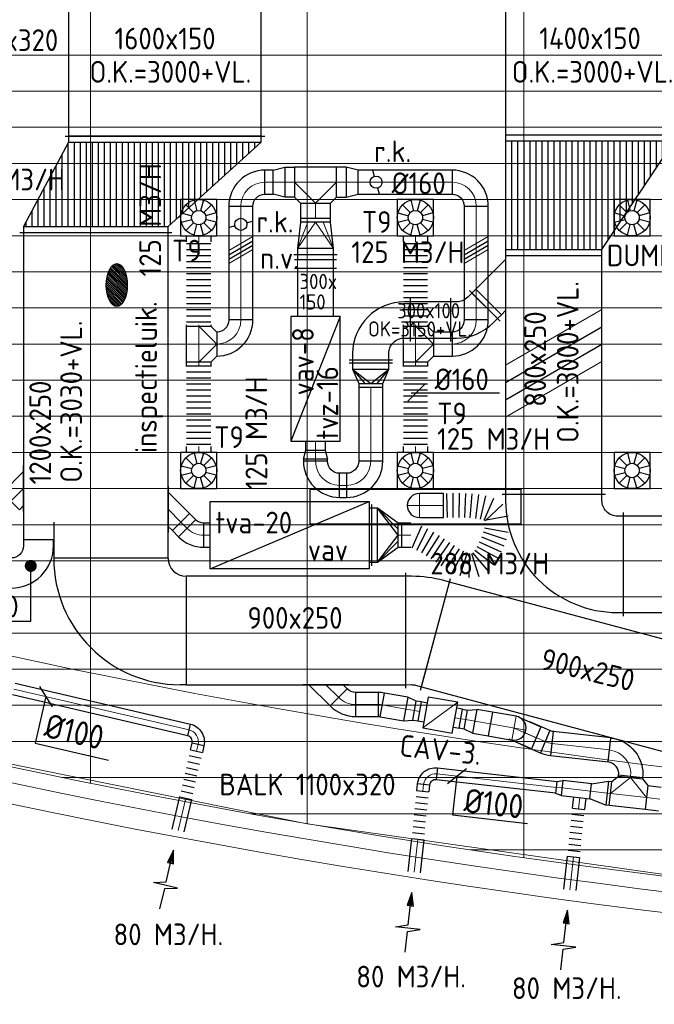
# Model space of a CAD drawing. Header units: millimetres. Extents: x -72915 to 21022, y 6278 to 52916.
# Tile 3 of 60: x -58604 to -53332, y 7465 to 15642. Entities that reach past the tile are written whole.
import ezdxf
from ezdxf.enums import TextEntityAlignment as Align

# ---------------------------------------------------------------- set-up
doc = ezdxf.new("R2010")
doc.units = ezdxf.units.MM
doc.header["$LTSCALE"] = 50
for name, color, linetype in [('4plfd', 254, 'Continuous'), ('WL570---_RETOUR', 100, 'Continuous'), ('WL570---_TOEVOER', 200, 'Continuous'), ('WM570---', 2, 'Continuous'), ('WM570---_RETOUR', 2, 'Continuous'), ('WM570---_TOEVOER', 2, 'Continuous')]:
    doc.layers.add(name, color=color, linetype=linetype)
for name, color, linetype, lineweight in [('WL570---_BESTAAND-HARTLIJN', 161, 'Continuous', 0), ('WL570---_BESTAAND-MAATVOERING', 161, 'Continuous', 0), ('WL570---_BESTAAND-RETOUR', 140, 'Continuous', 0), ('WL570---_BESTAAND-TOEVOER', 180, 'Continuous', 0)]:
    doc.layers.add(name, color=color, linetype=linetype, lineweight=lineweight)
doc.styles.add('ISO', font='ISO', dxfattribs={"height": 162})
doc.styles.add('LZ-MAATVOEREN', font='simplex')
doc.styles.add('MAATVOERING', font='ISO')

# ---------------------------------------------------------------- blocks, each defined once
blk = doc.blocks.new('MVLINE')
blk.add_line((35.4, -35.4), (-35.4, 35.4))
blk = doc.blocks.new('KARO')
for p, q in [((1, 0.5), (0, 0.5)), ((0, -0.5), (1, -0.5))]:
    blk.add_line(p, q)
at = {"invisible_edges": 15}
blk.add_3dface([(0, 0.5), (0, -0.5), (1, -0.5), (1, 0.5)], dxfattribs=at)
at = {"layer": 'WL570---_BESTAAND-HARTLIJN'}
blk.add_line((0, 0), (1, 0), dxfattribs=at)
blk = doc.blocks.new('AFZPIJL')
for points in [[(0, -10), (0, -6.52), (-2.06, -5.97), (2.06, -5.97), (0, -5.41), (0, 0)], [(-0.26, -2.22), (0, 0)], [(0.26, -2.22), (0, 0)]]:
    blk.add_lwpolyline(points)
blk.add_lwpolyline([(0.52, -2.22), (-0.52, -2.22), (0, 0)], close=True)
blk = doc.blocks.new('OBO10000090H')
blk.add_lwpolyline([(50, -100, 0.414214), (-100, 50), (-100, -50, -0.414214), (-50, -100)], format="xyb", close=True)
at = {"invisible_edges": 15}
for points in [[(-91.3, -50.8), (-74, 47.7), (-100, 50), (-100, -50)], [(-82.9, -53), (-48.7, 41), (-74, 47.7), (-91.3, -50.8)], [(-75, -56.7), (-25, 29.9), (-48.7, 41), (-82.9, -53)], [(-67.9, -61.7), (-3.6, 14.9), (-25, 29.9), (-75, -56.7)], [(-61.7, -67.9), (14.9, -3.6), (-3.6, 14.9), (-67.9, -61.7)], [(-56.7, -75), (29.9, -25), (14.9, -3.6), (-61.7, -67.9)], [(-53, -82.9), (41, -48.7), (29.9, -25), (-56.7, -75)], [(-50.8, -91.3), (47.7, -74), (41, -48.7), (-53, -82.9)], [(-50, -100), (50, -100), (47.7, -74), (-50.8, -91.3)]]:
    blk.add_3dface(points, dxfattribs=at)
at = {"layer": 'WL570---_BESTAAND-HARTLIJN'}
blk.add_arc((-100, -100), 100, 0, 90, dxfattribs=at)
blk = doc.blocks.new('OSV20012501390G')
blk.add_lwpolyline([(0, -100), (140, -62.5), (140, 62.5), (0, 100)], close=True)
at = {"layer": 'WL570---_BESTAAND-HARTLIJN'}
blk.add_line((0, 0), (140, 0), dxfattribs=at)
blk = doc.blocks.new('VBX1601600016025000')
blk.add_lwpolyline([(50, -130), (300, -130), (300, 130), (50, 130)], close=True)
for points in [[(50, 80), (0, 80), (0, -80), (50, -80)], [(300, -80), (350, -80), (350, 80), (300, 80)]]:
    blk.add_lwpolyline(points)
at = {"layer": 'WL570---_BESTAAND-HARTLIJN'}
blk.add_line((300, 0), (350, 0), dxfattribs=at)
at = {"layer": 'WL570---_BESTAAND-TOEVOER'}
blk.add_line((50, -130), (300, 130), dxfattribs=at)
blk = doc.blocks.new('OSV1251000460G')
blk.add_lwpolyline([(0, -62.5), (46.7, -50), (46.7, 50), (0, 62.5)], close=True)
at = {"layer": 'WL570---_BESTAAND-HARTLIJN'}
blk.add_line((0, 0), (46.7, 0), dxfattribs=at)
blk = doc.blocks.new('OSV2001600740G')
blk.add_lwpolyline([(0, -100), (74.6, -80), (74.6, 80), (0, 100)], close=True)
at = {"layer": 'WL570---_BESTAAND-HARTLIJN'}
blk.add_line((0, 0), (74.6, 0), dxfattribs=at)
blk = doc.blocks.new('OTS20020020000H')
blk.add_lwpolyline([(-150, -100), (150, -100), (150, 100), (100, 150), (-100, 150), (-150, 100)], close=True)
at = {"layer": 'WL570---_BESTAAND-HARTLIJN'}
blk.add_line((-150, 0), (150, 0), dxfattribs=at)
at = {"layer": 'WL570---_BESTAAND-RETOUR'}
blk.add_lwpolyline([(-150, 0), (0, 150), (150, 0)], dxfattribs=at)
blk = doc.blocks.new('OBO20000090H')
blk.add_lwpolyline([(100, -200, 0.414214), (-200, 100), (-200, -100, -0.414214), (-100, -200)], format="xyb", close=True)
at = {"invisible_edges": 15}
for points in [[(-182.6, -101.5), (-147.9, 95.4), (-200, 100), (-200, -100)], [(-165.8, -106), (-97.4, 81.9), (-147.9, 95.4), (-182.6, -101.5)], [(-150, -113.4), (-50, 59.8), (-97.4, 81.9), (-165.8, -106)], [(-135.7, -123.4), (-7.2, 29.8), (-50, 59.8), (-150, -113.4)], [(-123.4, -135.7), (29.8, -7.2), (-7.2, 29.8), (-135.7, -123.4)], [(-113.4, -150), (59.8, -50), (29.8, -7.2), (-123.4, -135.7)], [(-106, -165.8), (81.9, -97.4), (59.8, -50), (-113.4, -150)], [(-101.5, -182.6), (95.4, -147.9), (81.9, -97.4), (-106, -165.8)], [(-100, -200), (100, -200), (95.4, -147.9), (-101.5, -182.6)]]:
    blk.add_3dface(points, dxfattribs=at)
at = {"layer": 'WL570---_BESTAAND-HARTLIJN'}
blk.add_arc((-200, -200), 200, 0, 90, dxfattribs=at)
blk = doc.blocks.new('OAF20000045R')
blk.add_line((-191.4, 0), (191.4, 0))
blk.add_lwpolyline([(-141.4, 0), (35.4, 176.8), (176.8, 35.4), (141.4, 0)])
at = {"layer": 'WL570---_BESTAAND-HARTLIJN'}
blk.add_line((106.1, 106.1), (0, 0), dxfattribs=at)
blk = doc.blocks.new('KARH')
for p, q in [((1, 0.5), (0, 0.5)), ((0, -0.5), (1, -0.5))]:
    blk.add_line(p, q)
at = {"invisible_edges": 15}
blk.add_3dface([(0, 0.5), (0, -0.5), (1, -0.5), (1, 0.5)], dxfattribs=at)
blk = doc.blocks.new('VBO25025000050901-100')
blk.add_lwpolyline([(-125, -275), (125, -275), (125, -225, 0.414214), (-225, 125), (-275, 125), (-275, -125), (-225, -125, -0.414214), (-125, -225)], format="xyb", close=True)
blk = doc.blocks.new('VPB90025095025000901-1')
for p, q in [((475, 600), (-475, 600)), ((-475, 600), (-475, 600)), ((625, 450), (625, -450)), ((625, -450), (575, -450))]:
    blk.add_line(p, q)
for centre, radius in [((575, 600), 1050), ((625, 600), 150)]:
    blk.add_arc(centre, radius, 180, 270)
blk = doc.blocks.new('OAF20000045L')
blk.add_line((-191.4, 0), (191.4, 0))
blk.add_lwpolyline([(-141.4, 0), (-176.8, 35.4), (-35.4, 176.8), (141.4, 0)])
at = {"layer": 'WL570---_BESTAAND-HARTLIJN'}
blk.add_line((-106.1, 106.1), (0, 0), dxfattribs=at)
blk = doc.blocks.new('*X181')
for p, q in [((50, 1300), (200, 1300)), ((50, 1200), (350, 1200)), ((50, 1100), (500, 1100)), ((50, 1000), (650, 1000)), ((50, 900), (800, 900)), ((50, 800), (950, 800)), ((50, 700), (950, 700)), ((50, 600), (950, 600)), ((50, 500), (950, 500)), ((50, 400), (950, 400)), ((50, 300), (950, 300)), ((50, 200), (950, 200)), ((50, 100), (950, 100))]:
    blk.add_line(p, q)
blk = doc.blocks.new('*X182')
for p, q in [((50, 1350), (125, 1350)), ((50, 1250), (275, 1250)), ((50, 1150), (425, 1150)), ((50, 1050), (575, 1050)), ((50, 950), (725, 950)), ((50, 850), (875, 850)), ((50, 750), (950, 750)), ((50, 650), (950, 650)), ((50, 550), (950, 550)), ((50, 450), (950, 450)), ((50, 350), (950, 350)), ((50, 250), (950, 250)), ((50, 150), (950, 150)), ((50, 50), (950, 50))]:
    blk.add_line(p, q)
blk = doc.blocks.new('VTR14001508002500-0')
at = {"layer": 'WL570---_TOEVOER'}
for p, q in [((50, 700), (0, 700)), ((0, 700), (0, -700)), ((1000, 100), (950, 100)), ((1000, -700), (1000, 100)), ((0, -700), (50, -700)), ((950, -700), (1000, -700))]:
    blk.add_line(p, q, dxfattribs=at)
blk.add_lwpolyline([(50, -700), (950, -700), (950, 100), (50, 700)], close=True, dxfattribs=at)
for name in ['*X182', '*X181']:
    blk.add_blockref(name, (0, -700), dxfattribs=at)
blk = doc.blocks.new('VTR16001501200250-3-0')
at = {"layer": 'WL570---_RETOUR'}
h = blk.add_hatch(dxfattribs=at)
h.set_pattern_fill('_U', color=256, scale=100, style=0, pattern_type=0)
h.set_pattern_definition([(0, (0, -800), (0, 100), [])])
h.paths.add_polyline_path([(50, -800), (750, -1174), (750, 26), (50, 800)])
h = blk.add_hatch(dxfattribs=at)
h.set_pattern_fill('_U', color=256, scale=100, style=0, pattern_type=0)
h.set_pattern_definition([(0, (0, -750), (0, 100), [])])
h.paths.add_polyline_path([(50, -800), (750, -1174), (750, 26), (50, 800)])
for p, q in [((0, -830), (0, 830)), ((50, -800), (50, 800)), ((750, -1174), (750, 26)), ((800, -1204), (800, 56))]:
    blk.add_line(p, q, dxfattribs=at)
blk.add_lwpolyline([(0, -800), (50, -800), (750, -1174), (800, -1174), (800, 26), (750, 26), (50, 800), (0, 800)], close=True, dxfattribs=at)
blk = doc.blocks.new('FLLINE100')
blk.add_line((0, -50), (0, 50))
blk = doc.blocks.new('OEX1000047600')
at = {"rotation": 257.0015970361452}
for p in [(101.2, 438.5), (78.7, 341), (90, 389.8), (56.2, 243.6), (67.5, 292.3), (45, 194.9), (22.5, 97.4), (33.7, 146.2), (11.2, 48.7)]:
    blk.add_blockref('FLLINE100', p, dxfattribs=at)
blk = doc.blocks.new('VBO8002508002505050-0')
for p, q in [((-580.1, 429.9), (-580, -430.1)), ((-430, -580.1), (430, -580.1))]:
    blk.add_line(p, q)
blk.add_lwpolyline([(-400, -580.1), (400, -580.1), (400, -530.1, 0.414258), (-530.1, 399.9), (-580.1, 399.9), (-580, -400.1), (-530, -400.1, -0.414258), (-400, -530.1)], format="xyb", close=True)
blk = doc.blocks.new('OEX1000047300')
at = {"rotation": 264.224612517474}
for p in [(45.3, 447.7), (35.2, 348.2), (40.3, 398), (25.2, 248.7), (30.2, 298.5), (20.1, 199), (10.1, 99.5), (15.1, 149.2), (5, 49.7)]:
    blk.add_blockref('FLLINE100', p, dxfattribs=at)
blk = doc.blocks.new('VRO4502000020025000-0')
at = {"layer": 'WL570---_RETOUR'}
for p, q in [((0, 255), (0, -255)), ((50, -225), (50, 225)), ((50, 225), (220, 50)), ((220, -100), (220, 100)), ((50, -225), (220, -50))]:
    blk.add_line(p, q, dxfattribs=at)
blk.add_lwpolyline([(0, 225), (0, -225), (50, -225), (220, -100), (250, -100), (250, 100), (220, 100), (50, 225)], close=True, dxfattribs=at)
blk.add_lwpolyline([(50, -225), (220, 0), (50, 225)], dxfattribs=at)
blk = doc.blocks.new('OBO20000045H')
blk.add_lwpolyline([(100, -82.8, 0.198912), (12.1, 129.3), (-129.3, -12.1, -0.198912), (-100, -82.8)], format="xyb", close=True)
at = {"invisible_edges": 15}
for points in [[(-123.4, -18.6), (29.8, 110), (12.1, 129.3), (-129.3, -12.1)], [(-118.1, -25.5), (45.7, 89.2), (29.8, 110), (-123.4, -18.6)], [(-113.4, -32.8), (59.8, 67.2), (45.7, 89.2), (-118.1, -25.5)], [(-109.4, -40.6), (71.9, 43.9), (59.8, 67.2), (-113.4, -32.8)], [(-106, -48.6), (81.9, 19.8), (71.9, 43.9), (-109.4, -40.6)], [(-103.4, -57), (89.8, -5.2), (81.9, 19.8), (-106, -48.6)], [(-101.5, -65.5), (95.4, -30.7), (89.8, -5.2), (-103.4, -57)], [(-100.4, -74.1), (98.9, -56.7), (95.4, -30.7), (-101.5, -65.5)], [(-100, -82.8), (100, -82.8), (98.9, -56.7), (-100.4, -74.1)]]:
    blk.add_3dface(points, dxfattribs=at)
at = {"layer": 'WL570---_BESTAAND-HARTLIJN'}
blk.add_arc((-200, -82.8), 200, 0, 45, dxfattribs=at)
blk = doc.blocks.new('VBO9002509002505050-0')
for p, q in [((430.9, 246.3), (-496.3, -2.2)), ((-480, -126.4), (480, -126.4))]:
    blk.add_line(p, q)
blk.add_lwpolyline([(-450, -126.4), (450, -126.4), (450, -76.4, 0.065543), (414.9, 190.2), (402, 238.5), (-467.4, 5.6), (-454.4, -42.7, -0.065543), (-450, -76.4)], format="xyb", close=True)
blk = doc.blocks.new('OBO20000010H')
blk.add_lwpolyline([(100, -17.5, 0.043661), (95.4, 34.5), (-101.5, -0.2, -0.043661), (-100, -17.5)], format="xyb", close=True)
at = {"invisible_edges": 15}
for points in [[(-101.2, -2.1), (96.4, 28.8), (95.4, 34.5), (-101.5, -0.2)], [(-100.9, -4), (97.2, 23.1), (96.4, 28.8), (-101.2, -2.1)], [(-100.7, -5.9), (98, 17.3), (97.2, 23.1), (-100.9, -4)], [(-100.5, -7.9), (98.6, 11.5), (98, 17.3), (-100.7, -5.9)], [(-100.3, -9.8), (99.1, 5.7), (98.6, 11.5), (-100.5, -7.9)], [(-100.2, -11.7), (99.5, -0.1), (99.1, 5.7), (-100.3, -9.8)], [(-100.1, -13.7), (99.8, -5.9), (99.5, -0.1), (-100.2, -11.7)], [(-100, -15.6), (99.9, -11.7), (99.8, -5.9), (-100.1, -13.7)], [(-100, -17.5), (100, -17.5), (99.9, -11.7), (-100, -15.6)]]:
    blk.add_3dface(points, dxfattribs=at)
at = {"layer": 'WL570---_BESTAAND-HARTLIJN'}
blk.add_arc((-200, -17.5), 200, 0, 10, dxfattribs=at)
blk = doc.blocks.new('OBO20000090ZE')
blk.add_lwpolyline([(-100, 0), (100, 0), (100, 200, 1), (-100, 200)], format="xyb", close=True)
at = {"layer": 'WL570---_BESTAAND-HARTLIJN'}
for points in [[(0, 0), (0, 300)], [(-100, 200), (100, 200)]]:
    blk.add_lwpolyline(points, dxfattribs=at)
blk = doc.blocks.new('OBO20000090ZE_3')
blk.add_lwpolyline([(0, 100), (200, 100), (200, -100), (0, -100)])
at = {"layer": 'WL570---_BESTAAND-HARTLIJN'}
blk.add_line((0, 0), (200, 0), dxfattribs=at)
blk = doc.blocks.new('OBO20000017H')
blk.add_lwpolyline([(100, -29.5, 0.074313), (86.9, 58.2), (-104.4, -0.2, -0.074313), (-100, -29.5)], format="xyb", close=True)
at = {"invisible_edges": 15}
for points in [[(-103.5, -3.4), (89.6, 48.7), (86.9, 58.2), (-104.4, -0.2)], [(-102.7, -6.6), (92, 39.1), (89.6, 48.7), (-103.5, -3.4)], [(-101.9, -9.8), (94.2, 29.5), (92, 39.1), (-102.7, -6.6)], [(-101.4, -13.1), (95.9, 19.7), (94.2, 29.5), (-101.9, -9.8)], [(-100.9, -16.3), (97.4, 10), (95.9, 19.7), (-101.4, -13.1)], [(-100.5, -19.6), (98.5, 0.1), (97.4, 10), (-100.9, -16.3)], [(-100.2, -22.9), (99.3, -9.7), (98.5, 0.1), (-100.5, -19.6)], [(-100.1, -26.2), (99.8, -19.6), (99.3, -9.7), (-100.2, -22.9)], [(-100, -29.5), (100, -29.5), (99.8, -19.6), (-100.1, -26.2)]]:
    blk.add_3dface(points, dxfattribs=at)
at = {"layer": 'WL570---_BESTAAND-HARTLIJN'}
blk.add_arc((-200, -29.5), 200, 0, 17, dxfattribs=at)
blk = doc.blocks.new('OSV2001600740K')
blk.add_lwpolyline([(-74.6, -100), (0, -80), (0, 80), (-74.6, 100)], close=True)
at = {"layer": 'WL570---_BESTAAND-HARTLIJN'}
blk.add_line((-74.6, 0), (0, 0), dxfattribs=at)
blk = doc.blocks.new('UISO')
at = {"color": 0}
for p, q in [((0, 0.18), (1, 0.757)), ((0, 0), (1, 0.577))]:
    blk.add_line(p, q, dxfattribs=at)
at = {"layer": 'WL570---_BESTAAND-TOEVOER', "color": 0}
for p, q in [((0, 0.36), (1, 0.937)), ((0, -0.18), (1, 0.397))]:
    blk.add_line(p, q, dxfattribs=at)
blk = doc.blocks.new('ORN_T_WE400-400')
for p, q in [((-0.354, 0.354), (-0.141, 0.141)), ((-0.129, 0.483), (-0.052, 0.193)), ((0.129, 0.483), (0.052, 0.193)), ((0.354, 0.354), (0.141, 0.141)), ((-0.483, 0.129), (-0.193, 0.052)), ((0.483, 0.129), (0.193, 0.052)), ((-0.483, -0.129), (-0.193, -0.052)), ((-0.354, -0.354), (-0.141, -0.141)), ((-0.129, -0.483), (-0.052, -0.193)), ((0.129, -0.483), (0.052, -0.193)), ((0.354, -0.354), (0.141, -0.141)), ((0.483, -0.129), (0.193, -0.052))]:
    blk.add_line(p, q)
blk.add_lwpolyline([(-0.5, -0.5), (0.5, -0.5), (0.5, 0.5), (-0.5, 0.5)], close=True)
for radius in [0.5, 0.2]:
    blk.add_circle((0, 0), radius)
at = {"style": 'LZ-MAATVOEREN', "flags": 9}
for tag, p in [('ROS_TYPE', (0.633, 0.683)), ('ROS_M3H', (0.633, 0.483)), ('ROS_ZIJDE', (0.633, 0.283)), ('ROS_STAT', (0.633, 0.083))]:
    blk.add_attdef(tag, p, '', height=0.125, dxfattribs=at)
blk = doc.blocks.new('FLLINE200')
blk.add_line((0, -100), (0, 100))
blk = doc.blocks.new('OEX2000070500')
at = {"rotation": 270}
for p in [(0, 700), (0, 650), (0, 600), (0, 550), (0, 500), (0, 450), (0, 400), (0, 350), (0, 300), (0, 250), (0, 200), (0, 150), (0, 100), (0, 50)]:
    blk.add_blockref('FLLINE200', p, dxfattribs=at)
blk = doc.blocks.new('VRO3001500025030000-0')
for p, q in [((0, 180), (0, -180)), ((50, -150), (50, 150)), ((270, -125), (270, 125))]:
    blk.add_line(p, q)
blk.add_lwpolyline([(0, 150), (0, -150), (50, -150), (270, -125), (300, -125), (300, 125), (270, 125), (50, 150)], close=True)
at = {"layer": 'WL570---_BESTAAND-TOEVOER', "color": 0}
for p, q in [((50, 150), (270, 62.5)), ((50, -150), (270, -62.5))]:
    blk.add_line(p, q, dxfattribs=at)
blk.add_lwpolyline([(50, -150), (270, 0), (50, 150)], dxfattribs=at)
blk = doc.blocks.new('OSV2502000990G')
blk.add_lwpolyline([(0, -125), (99, -100), (99, 100), (0, 125)], close=True)
at = {"layer": 'WL570---_BESTAAND-HARTLIJN'}
blk.add_line((0, 0), (99, 0), dxfattribs=at)
blk = doc.blocks.new('OTS25025025000H')
blk.add_lwpolyline([(-175, -125), (175, -125), (175, 125), (125, 175), (-125, 175), (-175, 125)], close=True)
at = {"layer": 'WL570---_BESTAAND-HARTLIJN'}
blk.add_line((-175, 0), (175, 0), dxfattribs=at)
at = {"layer": 'WL570---_BESTAAND-TOEVOER'}
blk.add_lwpolyline([(-175, 0), (0, 175), (175, 0)], dxfattribs=at)
blk = doc.blocks.new('VBO3001003001005050-4')
for p, q in [((9.9, 244.6), (-244.6, -9.9)), ((-180, -166), (180, -166))]:
    blk.add_line(p, q)
blk.add_lwpolyline([(-150, -166), (150, -166), (150, -116, 0.198912), (24.1, 188.1), (-11.3, 223.4), (-223.4, 11.3), (-188.1, -24.1, -0.198912), (-150, -116)], format="xyb", close=True)
blk = doc.blocks.new('VRO3001000020020000-0')
at = {"layer": 'WL570---_TOEVOER'}
for p, q in [((-200, 180), (-200, -180)), ((-150, -150), (-150, 150)), ((-150, 150), (-30, 50)), ((-30, -100), (-30, 100)), ((-150, -150), (-30, -50))]:
    blk.add_line(p, q, dxfattribs=at)
blk.add_lwpolyline([(-200, 150), (-200, -150), (-150, -150), (-30, -100), (0, -100), (0, 100), (-30, 100), (-150, 150)], close=True, dxfattribs=at)
blk.add_lwpolyline([(-150, -150), (-30, 0), (-150, 150)], dxfattribs=at)
blk = doc.blocks.new('VBO3001003001005050-5')
for p, q in [((-330, 180), (-330, -180)), ((-180, -330), (180, -330))]:
    blk.add_line(p, q)
blk.add_lwpolyline([(-150, -330), (150, -330), (150, -280, 0.414214), (-280, 150), (-330, 150), (-330, -150), (-280, -150, -0.414214), (-150, -280)], format="xyb", close=True)
blk = doc.blocks.new('ORK20000000')
at = {"layer": 'WL570---_TOEVOER'}
for p, q in [((48.3, 12.9), (96.6, 25.9)), ((-48.3, -12.9), (-96.6, -25.9))]:
    blk.add_line(p, q, dxfattribs=at)
blk.add_circle((0, 0), 50, dxfattribs=at)
blk = doc.blocks.new('ORN_T_SP')
blk.add_lwpolyline([(-0.5, 0.5), (-0.5, -0.5), (0.5, -0.5), (0.5, 0.5)], close=True)
at = {"style": 'LZ-MAATVOEREN', "flags": 9}
for tag, p in [('ROS_TYPE', (0.6333, 0.6833)), ('ROS_M3H', (0.6333, 0.4833)), ('ROS_ZIJDE', (0.6333, 0.2833)), ('ROS_STAT', (0.6333, 0.0833))]:
    blk.add_attdef(tag, p, '', height=0.125, dxfattribs=at)
blk = doc.blocks.new('OEX20000153200')
for p, rotation in [((301.5, 247.4), 1.196230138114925), ((351.5, 248.1), 0.04732701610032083), ((401.5, 248.1), 358.6848404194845), ((451.5, 246.8), 357.0684160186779), ((501.4, 243.9), 355.158819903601), ((551.1, 238.9), 352.9293938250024), ((600.3, 230.3), 347.6161372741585), ((648.2, 216.2), 335.7758897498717), ((689.1, 188.3), 313.1957076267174), ((709.9, 143.3), 280.7075670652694), ((714.1, 93.6), 267.2358964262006), ((47.2, -16.4), 156.6299365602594), ((92.8, -36.9), 152.8584249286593), ((136.9, -60.4), 149.8938796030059), ((694.7, -4.1), 251.6026970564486), ((708, 44.1), 259.7258222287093), ((179.7, -86.2), 147.6783533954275), ((221.6, -113.5), 146.1871263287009), ((262.9, -141.8), 145.4440018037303), ((657.9, -97.1), 245.4676346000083), ((677.7, -51.1), 248.1940110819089), ((304.2, -169.9), 146.5354103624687), ((346.3, -196.9), 147.9736640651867), ((389.8, -221.4), 152.0291048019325), ((435.6, -241.5), 162.289897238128), ((484.3, -252.3), 178.3780841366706), ((533.6, -246.4), 197.4617230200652), ((576.7, -221.7), 220.3070823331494), ((610, -184.7), 233.1359902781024), ((635.9, -141.9), 241.1631051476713)]:
    blk.add_blockref('FLLINE200', p, dxfattribs=dict(rotation=rotation))
blk = doc.blocks.new('Groep-73')
at = {"color": 8, "linetype": 'Continuous', "lineweight": 13}
for p, q in [((-22154.9, 13899.1), (-65620, 13899.1)), ((-22154.9, 13599.1), (-65620, 13599.1)), ((-65620, 13299.1), (-22154.9, 13299.1)), ((-65620, 12999.1), (-22154.9, 12999.1)), ((-65620, 12699.1), (-22154.9, 12699.1)), ((-65620, 12399.1), (-22154.9, 12399.1)), ((-65620, 12099.1), (-22154.9, 12099.1))]:
    blk.add_line(p, q, dxfattribs=at)
blk = doc.blocks.new('Groep-79')
at = {"color": 8, "linetype": 'Continuous', "lineweight": 13}
for p, q in [((-60254.9, 18699.1), (-60254.9, 7851)), ((-58454.9, 15330), (-58454.9, 7516)), ((-56654.9, 15330), (-56654.9, 7233.8)), ((-65620, 11799.1), (-22392.8, 11799.1)), ((-65620, 11499.1), (-23121.3, 11499.1)), ((-65620, 11199.1), (-23841, 11199.1)), ((-65620, 10899.1), (-24597.7, 10899.1)), ((-65620, 10599.1), (-25389.2, 10599.1)), ((-65620, 10299.1), (-26229.6, 10299.1)), ((-65620, 9999.1), (-27084.9, 9999.1)), ((-65620, 9699.1), (-28071.2, 9699.1)), ((-65620, 9399.1), (-28992, 9399.1)), ((-65366, 9099.1), (-29943.5, 9099.1)), ((-64290.1, 8799.1), (-31019.4, 8799.1)), ((-63133.8, 8499.1), (-32175.7, 8499.1)), ((-58454.9, 7514.1), (-62054.9, 8239.9)), ((-61877.5, 8199.1), (-33432, 8199.1)), ((-60492, 7899.1), (-34817.5, 7899.1)), ((-58929.6, 7599.1), (-36379.9, 7599.1)), ((-54854.9, 7003.9), (-58454.9, 7514.1)), ((-57102.8, 7299.1), (-38206.7, 7299.1))]:
    blk.add_line(p, q, dxfattribs=at)
at = {"color": 8, "linetype": 'Continuous', "lineweight": 13, "flags": 128}
for points in [[(-65620, 12924.8), (-65620, 9039.9, 0.175808), (-22004.9, 11828), (-22004.9, 19149)], [(-65620, 11902.1), (-65620, 9172.9, 0.07132), (-47654.9, 6597.2, 0.07132)]]:
    blk.add_lwpolyline(points, format="xyb", dxfattribs=at)
at = {"color": 8}
blk.add_blockref('Groep-73', (0, 0), dxfattribs=at)
blk = doc.blocks.new('Block plafond 1e verd')
at = {"layer": '4plfd'}
blk.add_blockref('Groep-79', (22004.9, -19149), dxfattribs=at)

msp = doc.modelspace()

# ---------------------------------------------------------------- hatches: boundary and pattern name
at = {"layer": 'WL570---_RETOUR'}
h = msp.add_hatch(dxfattribs=at)
h.set_pattern_fill('ANSI31', color=256, scale=3.5, angle=-90, style=0)
h.set_pattern_definition([(315, (-76893.095, 10782.294), (7.857724, 7.857724), [])])
edge = h.paths.add_edge_path()
edge.add_ellipse((-57797.2, 13438.6), major_axis=(0, 178.4), ratio=0.489711, start_angle=0, end_angle=360)

# ---------------------------------------------------------------- linework, layer by layer
for p, q in [((-55269.7, 12580.8), (-55269.7, 12580.8)), ((-53469.7, 12562.4), (-53469.7, 12562.4))]:
    msp.add_line(p, q)
at = {"layer": 'WL570---_BESTAAND-MAATVOERING'}
msp.add_line((-63469.2, 14748.4), (-20816.9, 14748.4), dxfattribs=at)
for radius, start, end in [(63040.6, 253.359756, 292.968331), (64240.6, 253.679371, 293.67904)]:
    msp.add_arc((-45416.8, 71987.1), radius, start, end, dxfattribs=at)
at = {"layer": 'WL570---_BESTAAND-TOEVOER'}
msp.add_line((-56296.4, 13576.7), (-56296.4, 13646.7), dxfattribs=at)
at = {"layer": 'WL570---_RETOUR'}
for p, q in [((-57021.9, 11640.8), (-55701.9, 11640.8)), ((-57021.9, 11080.8), (-55701.9, 11640.8)), ((-57021.9, 11080.8), (-57021.9, 11640.8)), ((-55701.9, 11640.8), (-55701.9, 11080.8)), ((-55701.9, 11080.8), (-57021.9, 11080.8))]:
    msp.add_line(p, q, dxfattribs=at)
msp.add_ellipse((-57797.2, 13438.6), major_axis=(0, 178.4), ratio=0.489711, dxfattribs=at)
at = {"layer": 'WL570---_TOEVOER'}
for p, q in [((-55971.3, 13646.7), (-56321.5, 13646.7)), ((-55971.3, 13576.7), (-56321.5, 13576.7)), ((-55996.4, 13576.7), (-55996.4, 13646.7)), ((-56351.4, 13176.5), (-56351.4, 12141.5)), ((-55941.4, 13176.5), (-56351.4, 12141.5)), ((-55941.4, 13176.5), (-56351.4, 13176.5)), ((-55941.4, 12141.5), (-55941.4, 13176.5)), ((-56351.4, 12141.5), (-55941.4, 12141.5))]:
    msp.add_line(p, q, dxfattribs=at)
msp.add_lwpolyline([(-54567.3, 13227.8), (-54602.6, 13192.4), (-54814.7, 13404.6), (-54567.3, 13652.1)], dxfattribs=at)
at = {"layer": 'WM570---_RETOUR'}
for p, q in [((-58511.8, 10648), (-58511.8, 11096.8)), ((-59416, 10648), (-58511.8, 10648))]:
    msp.add_line(p, q, dxfattribs=at)
at = {"layer": 'WM570---_RETOUR', "const_width": 50}
msp.add_lwpolyline([(-58536.8, 11106.1, 1), (-58486.8, 11106.1, 1)], format="xyb", close=True, dxfattribs=at)
at = {"layer": 'WM570---_RETOUR'}
for points in [[(-58386.1, 10020.9), (-58476.1, 9635), (-57866.3, 9492.7)], [(-54971.7, 9361.3), (-55008.4, 9037.6), (-54386.2, 8967.1)]]:
    msp.add_lwpolyline(points, dxfattribs=at)
at = {"layer": 'WM570---_TOEVOER'}
msp.add_lwpolyline([(-55352.2, 12544.6), (-55224.4, 12544.6), (-54619.1, 12544.6)], dxfattribs=at)

# ---------------------------------------------------------------- block references
at = {"layer": 'WL570---_BESTAAND-RETOUR'}
msp.add_blockref('VRO4502000020025000-0', (-55680.4, 11360.8), dxfattribs=at)
at = {"layer": 'WL570---_BESTAAND-TOEVOER', "rotation": 180}
msp.add_blockref('ORK20000000', (-56766.9, 13942.8), dxfattribs=at)
at = {"layer": 'WL570---_RETOUR'}
for name, p, xscale, yscale, zscale, rotation in [('KARH', (-57397.3, 14674.8), 1852.190174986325, 1600, 150, 90), ('KARH', (-57971.2, 13919.2), 2596.104107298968, 1200, 250, 270), ('KARO', (-57265.1, 11470.1), 71.65763152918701, 200, 200, 315.0042065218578), ('KARH', (-57846.2, 11169.8), 300.5638898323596, 950, 250, 90), ('KARH', (-55398.2, 10569.8), 1822.946070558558, 900, 250, 180), ('KARH', (-55149.8, 10537.1), 2394.31354614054, 900, 250, 344.9999999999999), ('KARO', (-57197, 9743.5), -1494.792856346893, 100, 100, 346.8714241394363), ('KARO', (-55626.6, 9955.1), 185.3441318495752, 200, 200, 180), ('KARO', (-55397.4, 9917.7), 197.4022476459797, 200, 200, 169.9716257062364), ('KARO', (-55323.9, 9904.7), 41.65426006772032, 160, 160, 349.9716257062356), ('KARO', (-54897.2, 9829.3), -41.65426006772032, 160, 160, 349.9716257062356), ('KARO', (-54693.8, 9793.3), 131.9875616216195, 200, 200, 169.9716257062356), ('KARO', (-54405.1, 9718.6), 180.8088649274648, 200, 200, 336.5769481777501), ('KARO', (-54182.2, 9631.6), 480.0290151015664, 200, 200, 353.5353028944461), ('KARO', (-57135.2, 9568.3), -56.55323533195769, 100, 100, 256.8714241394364), ('KARO', (-55138, 9379.6), -999.0447346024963, 100, 100, 173.5342065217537), ('KARO', (-54097.9, 9261.7), 240.4876623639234, 125, 125, 353.5353028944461), ('KARO', (-53529, 9356.3), -8.033562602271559, 200, 200, 83.53530289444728), ('KARO', (-55255, 9235.2), -55.98824614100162, 100, 100, 263.5342065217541), ('KARO', (-53694, 9215.9), -28.82339029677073, 200, 200, 353.5353028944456), ('KARO', (-53397.7, 9182.4), -113.3662558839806, 200, 200, 173.5353028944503), ('KARO', (-57225, 9178.4), -275.9456809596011, 100, 100, 76.87142413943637), ('KARO', (-53962.2, 9088.6), -95.46200842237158, 100, 100, 263.5342065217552), ('KARO', (-55296.8, 8836.7), -275.9456809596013, 100, 100, 83.53420652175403), ('AFZPIJL', (-57324.9, 8744.9), -50, 50, 50, 346.8714241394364), ('KARO', (-54003.4, 8690), -275.9456809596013, 100, 100, 83.53420652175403), ('AFZPIJL', (-55345.7, 8394.7), -50.00000000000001, 50, 50, 353.534206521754), ('AFZPIJL', (-54052.3, 8247.9), -50.00000000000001, 50, 50, 353.534206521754)]:
    msp.add_blockref(name, p, dxfattribs=dict(at, xscale=xscale, yscale=yscale, zscale=zscale, rotation=rotation))
for name, p, rotation in [('VTR16001501200250-3-0', (-57397.3, 14674.8), 270), ('OAF20000045L', (-58571.2, 11749.3), 90), ('OAF20000045R', (-57371.2, 11576.1), 270.004206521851), ('OBO20000090ZE', (-55084, 11607.6), 89.99999999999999), ('OBO20000045H', (-57155.8, 11360.8), 225.0042065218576), ('VBO25025000050901-100', (-58447.9, 11047), 270), ('VBO9002509002505050-0', (-55271.9, 10569.8), 75.00000000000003), ('OAF20000045L', (-56059.5, 10119.8), 180), ('OBO20000045H', (-55894.8, 9955.1), 225), ('OBO20000010H', (-55609.1, 9955.1), 79.97162570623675), ('OSV2001600740G', (-55397.4, 9917.7), 349.9716257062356), ('VBX1601600016025000', (-55282.9, 9897.5), 349.9716257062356), ('OBO20000090ZE', (-54693.8, 9793.3), 259.9544482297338), ('OBO20000090ZE_3', (-54496.8, 9758.4), 336.5769481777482), ('OBO20000017H', (-54211.8, 9634.9), 246.5769481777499)]:
    msp.add_blockref(name, p, dxfattribs=dict(at, rotation=rotation))
at = {"layer": 'WL570---_RETOUR', "xscale": -1750, "yscale": 290, "rotation": 180}
msp.add_blockref('ORN_T_SP', (-55316, 11597.9), dxfattribs=at)
at = {"layer": 'WL570---_RETOUR'}
for name, p in [('OEX20000153200', (-55353.7, 11360.8)), ('VPB90025095025000901-1', (-57846.2, 10569.8)), ('OEX1000047600', (-57236.3, 9129.6)), ('OEX1000047300', (-55301.9, 8787)), ('OEX1000047300', (-54008.4, 8640.3))]:
    msp.add_blockref(name, p, dxfattribs=at)
at = {"layer": 'WL570---_RETOUR', "zscale": 200}
for name, p, xscale, yscale in [('KARH', (-55701.9, 11360.8), 21.50365581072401, 450), ('KARO', (-57073, 11360.8), 51.93323015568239, 200), ('KARO', (-55461.6, 11360.8), 107.9397916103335, 200)]:
    msp.add_blockref(name, p, dxfattribs=dict(at, xscale=xscale, yscale=yscale))
at = {"layer": 'WL570---_RETOUR', "xscale": -1}
for name, p, rotation in [('OSV2001600740G', (-54823.7, 9816.3), 349.9716257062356), ('OBO10000090H', (-57099.7, 9720.8), 256.8714241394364), ('OBO20000090H', (-53506.5, 9555), 263.5353028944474), ('OBO10000090H', (-55237.3, 9390.8), 353.534206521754), ('OSV1251000460G', (-54097.9, 9261.7), 353.5353028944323), ('OSV20012501390G', (-53722.7, 9219.2), 353.5353028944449), ('OTS20020020000H', (-53546.8, 9199.2), 353.5353028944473)]:
    msp.add_blockref(name, p, dxfattribs=dict(at, rotation=rotation))
at = {"layer": 'WL570---_TOEVOER'}
for name, p, xscale, yscale, zscale, rotation in [('KARH', (-53867.3, 14684.2), 2247.455735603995, 1400, 150, 90), ('KARO', (-56499.6, 14292.8), 67.29989325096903, 200, 200, 180), ('KARO', (-56400.6, 14292.8), -79.25048063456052, 250, 250, 180), ('KARO', (-55892.1, 14292.8), 79.25048063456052, 250, 250, 180), ('ORN_T_WE400-400', (-57116.9, 13998.4), 300, 300, 300, 90), ('ORN_T_WE400-400', (-55316.9, 13998.4), 300, 300, 300, 90), ('ORN_T_WE400-400', (-53516.9, 13998.4), 300, 300, 300, 90), ('KARO', (-56766.9, 14092.8), 944.3504701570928, 200, 200, 270), ('KARO', (-56146.4, 14117.8), 125.9366527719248, 250, 250, 270), ('KARO', (-54811.4, 14092.8), 579.3570870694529, 200, 200, 270), ('KARO', (-57116.9, 13847.1), -48.33943874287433, 200, 200, 90), ('KARO', (-55316.9, 13847.1), -48.33943874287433, 200, 200, 90), ('KARH', (-56146.4, 13648.8), 43.16599872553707, 300, 150, 90), ('KARH', (-54167.3, 11699), 1984.998375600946, 800, 250, 90), ('KARH', (-56146.4, 13176.5), 400.2027647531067, 300, 150, 89.99999999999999), ('KARO', (-54811.4, 13513.4), 364.9933830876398, 200, 200, 270), ('KARH', (-54708.7, 13298.5), 45.69455157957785, 300, 100, 225.0000000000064), ('KARH', (-55024.3, 13148.8), 333.5446169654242, 300, 100, 180), ('KARO', (-57116.9, 13098.4), -9.783401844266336, 200, 200, 270), ('KARO', (-55316.9, 13098.4), -9.783401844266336, 200, 200, 270), ('KARO', (-55011.4, 12948.4), 155.5158349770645, 200, 200, 180), ('KARO', (-57116.9, 12798.4), -36.96611752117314, 200, 200, 90), ('KARH', (-55687.9, 12818.8), 28.17762998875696, 300, 100, 270), ('KARO', (-55316.9, 12798.4), -36.96611752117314, 200, 200, 90), ('KARO', (-55687.9, 12590.6), 615.520793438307, 200, 200, 270), ('KARO', (-56146.4, 12143.7), -77.92998045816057, 160, 160, 90), ('ORN_T_WE400-400', (-57116.9, 11898.4), 300, 300, 300, 90), ('KARO', (-57116.9, 12048.7), -48.33943874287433, 200, 200, 270), ('ORN_T_WE400-400', (-55316.9, 11898.4), 300, 300, 300, 90), ('KARO', (-55316.9, 12048.7), -48.33943874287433, 200, 200, 270), ('ORN_T_WE400-400', (-53516.9, 11898.4), 300, 300, 300, 90), ('KARO', (-56146.4, 11975.1), 15.47595110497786, 200, 200, 90), ('KARO', (-55887.9, 11775.1), 58.51317870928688, 200, 200, 180), ('KARH', (-53588.7, 11119.7), 4011.423542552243, 800, 250, 359.9999999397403)]:
    msp.add_blockref(name, p, dxfattribs=dict(at, xscale=xscale, yscale=yscale, zscale=zscale, rotation=rotation))
for name, p, rotation in [('VTR14001508002500-0', (-53867.3, 14684.2), 270), ('OBO20000090H', (-56766.9, 14292.8), 90), ('OTS25025025000H', (-56146.4, 14292.8), 180), ('ORK20000000', (-55643.1, 14292.8), 270), ('VRO3001500025030000-0', (-56146.4, 13692), 90), ('VBO3001003001005050-5', (-55687.9, 13148.8), 90), ('VBO3001003001005050-4', (-54858.4, 13148.8), 270), ('OBO20000090H', (-56766.9, 12948.4), 270), ('OBO20000090H', (-54811.4, 12948.4), 270), ('OEX2000070500', (-57116.9, 12815.4), 180), ('VRO3001000020020000-0', (-55687.9, 12590.6), 270), ('OEX2000070500', (-55316.9, 12815.4), 180), ('OBO20000090H', (-56146.4, 11775.1), 180), ('OBO20000090H', (-55687.9, 11775.1), 270), ('VBO8002508002505050-0', (-54167.3, 11118.9), 180)]:
    msp.add_blockref(name, p, dxfattribs=dict(at, rotation=rotation))
at = {"layer": 'WL570---_TOEVOER', "xscale": -1}
for name, p in [('OSV2502000990G', (-56400.6, 14292.8)), ('OEX2000070500', (-57116.9, 13081.5)), ('OEX2000070500', (-55316.9, 13081.5))]:
    msp.add_blockref(name, p, dxfattribs=at)
at = {"layer": 'WL570---_TOEVOER'}
for name, p in [('OSV2502000990G', (-55892.1, 14292.8)), ('OBO20000090H', (-54811.4, 14292.8))]:
    msp.add_blockref(name, p, dxfattribs=at)
for name, p, xscale, yscale, zscale in [('KARO', (-55793.1, 14292.8), 781.7149804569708, 200, 200), ('UISO', (-56866.9, 13653.7), 200, 200, 200), ('UISO', (-54911.4, 13653.7), 200, 200, 200), ('UISO', (-54567.3, 12484.7), 800, 800, 800)]:
    msp.add_blockref(name, p, dxfattribs=dict(at, xscale=xscale, yscale=yscale, zscale=zscale))
at = {"layer": 'WL570---_TOEVOER', "xscale": -1, "rotation": 270}
for name, p in [('OTS20020020000H', (-57116.9, 12948.4)), ('OTS20020020000H', (-55316.9, 12948.4)), ('OSV2001600740K', (-56146.3, 12067.3))]:
    msp.add_blockref(name, p, dxfattribs=at)
at = {"layer": 'WM570---_RETOUR'}
for p, xscale, yscale, zscale, rotation in [((-58386.1, 10020.9), 1.999999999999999, 1.999999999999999, 1.999999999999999, 166.8714241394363), ((-54971.7, 9361.3), -2, 2, 2, 353.534206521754)]:
    msp.add_blockref('MVLINE', p, dxfattribs=dict(at, xscale=xscale, yscale=yscale, zscale=zscale, rotation=rotation))
at = {"layer": 'WM570---_TOEVOER'}
msp.add_blockref('Block plafond 1e verd', (-19765.4, 20598.3), dxfattribs=at)
at = {"layer": 'WM570---_TOEVOER', "xscale": 2, "yscale": 2, "zscale": 2, "rotation": 90}
msp.add_blockref('MVLINE', (-55309.6, 12544.6), dxfattribs=at)

# ---------------------------------------------------------------- texts
at = {"layer": 'WM570---', "style": 'ISO'}
for s, p in [('BALK 1200x320', (-59777.8, 15382.4)), ('BALK 1100x320', (-56945.7, 9200.8))]:
    msp.add_text(s, height=180, dxfattribs=at).set_placement(p)
at = {"layer": 'WM570---_RETOUR', "style": 'MAATVOERING'}
for s, p in [('1600x150', (-57815.7, 15395.4)), ('O.K.=3000+VL.', (-58023.4, 15119.3)), ('tva-20', (-56978.6, 11376.1)), ('vav', (-56210.3, 11149.5)), ('288 M3/H', (-55192.8, 11035.2)), ('80 M3/H.', (-57824.1, 7956)), ('80 M3/H.', (-55807.8, 7605.5)), ('80 M3/H.', (-54514.7, 7509.2))]:
    msp.add_text(s, height=180, dxfattribs=at).set_placement(p)
for s, height, rotation, p in [('inspectieluik.', 180, 90, (-57464.6, 12044)), ('O.K.=3030+VL.', 180, 90, (-58086.5, 11797.4)), ('1200x250', 180, 90, (-58343.2, 11782.9)), ('250x200', 180, 0.0053, (-59393.1, 10678.9)), ('900x250', 180, 0.0053, (-56711.5, 10584.1)), ('900x250', 180, 346.18985, (-54289.1, 10250.4)), ('%%c100', 200, 346.87142, (-58412.3, 9688.5)), ('CAV-3.', 180, 353.5353, (-55454.7, 9527.7))]:
    msp.add_text(s, height=height, rotation=rotation, dxfattribs=at).set_placement(p)
msp.add_text('%%c100', height=200, rotation=353.5364, dxfattribs=at).set_placement((-54432.8, 9005.2), align=Align.RIGHT)
at = {"layer": 'WM570---_TOEVOER', "style": 'MAATVOERING'}
for s, height, p in [('1400x150', 180, (-54287.9, 15397.6)), ('O.K.=3000+VL.', 180, (-54516.2, 15119.3)), ('r.k.', 180, (-55659.9, 14459.6)), ('100 M3/H', 180, (-59161.4, 14224.8)), ('%%c160', 180, (-55513.9, 14193.7)), ('r.k.', 180, (-56637.3, 13874.9)), ('T9', 180, (-55761, 13872.4)), ('T9', 180, (-57337.6, 13634.7)), ('125 M3/H', 180, (-55848.6, 13621.2)), ('DUMMY', 180, (-53727.6, 13594.7)), ('n.v.', 180, (-56606, 13573)), ('300x', 126, (-56279.2, 13405.5)), ('150', 126, (-56279.2, 13235.2)), ('300x100', 126, (-55468.8, 13162.4)), ('OK=3150+VL.', 126, (-55710.1, 13011)), ('%%c160', 180, (-55156.1, 12565.3)), ('T9', 180, (-55135.6, 12282)), ('T9', 180, (-56988.1, 12085.5)), ('125 M3/H', 180, (-55136.7, 12070.5))]:
    msp.add_text(s, height=height, dxfattribs=at).set_placement(p)
for s, p in [('125 M3/H', (-57429.9, 13509.8)), ('O.K.=3000+VL.', (-53961.3, 12128.2)), ('800x250', (-54231.4, 12427.7)), ('vav-8', (-56161, 12521.9)), ('tvz-16', (-55957.9, 12154)), ('125 M3/H', (-56548, 11739.9))]:
    msp.add_text(s, height=180, rotation=90, dxfattribs=at).set_placement(p)

doc.saveas('drawing.dxf')
